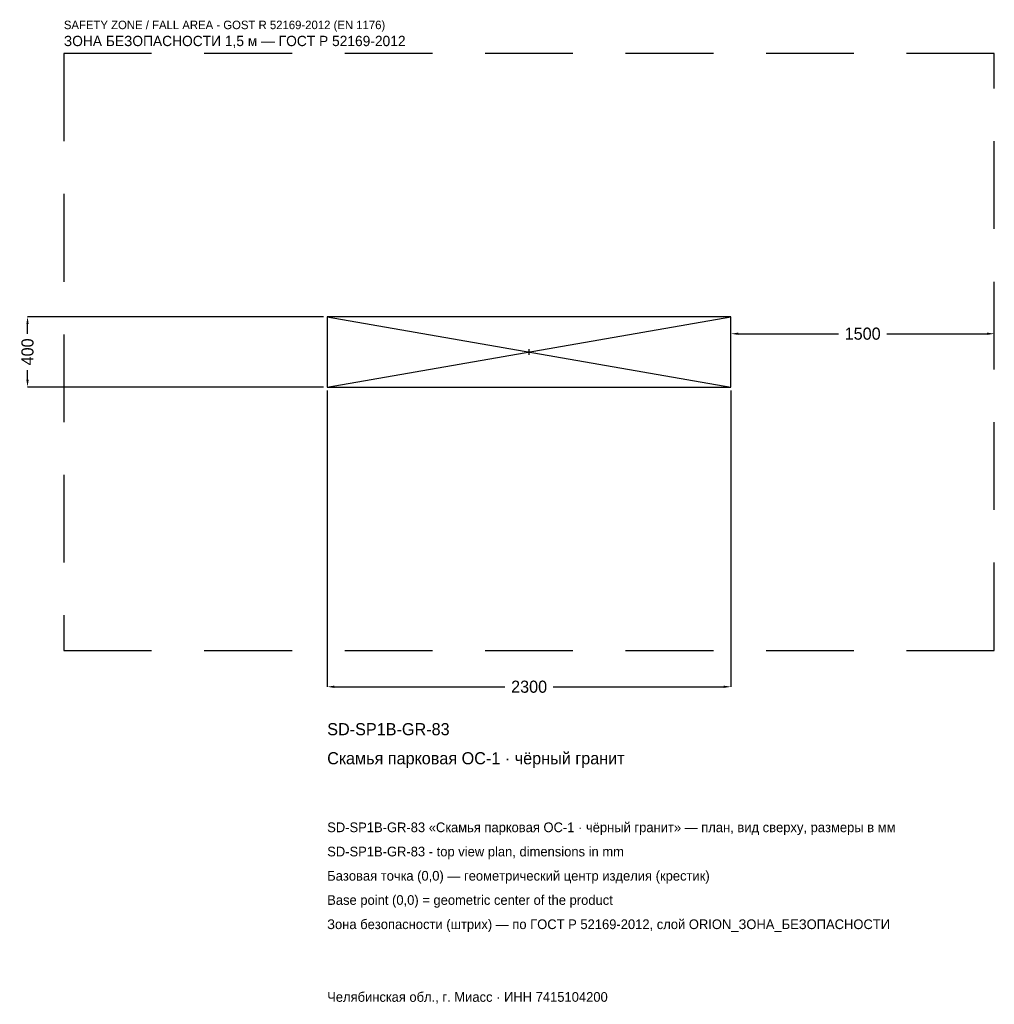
# Model space of a CAD drawing. Header units: metres. Extents: x -2902 to 2650, y -3715 to 1892.
import ezdxf

# ---------------------------------------------------------------- set-up
doc = ezdxf.new("R2010")
doc.units = ezdxf.units.M
doc.linetypes.add('DASHED', pattern=[800, 500, -300])
for name, color, linetype in [('ЗСК_ДАННЫЕ', 3, 'Continuous'), ('ЗСК_ЗОНА_БЕЗОПАСНОСТИ', 1, 'Continuous'), ('ЗСК_КОНТУР', 7, 'Continuous'), ('ЗСК_РАЗМЕРЫ', 8, 'Continuous')]:
    doc.layers.add(name, color=color, linetype=linetype)
doc.dimstyles.new('ORION', dxfattribs={"dimtxt": 69, "dimasz": 41.4, "dimexe": 1.25, "dimexo": 20.7, "dimtad": 1, "dimdec": 0, "dimcen": 2.5, "dimazin": 3, "dimtfac": 1, "dimtmove": 0, "dimatfit": 3})

# ---------------------------------------------------------------- blocks, each defined once
blk = doc.blocks.new('_CLOSEDFILLED')
at = {"color": 0, "linetype": 'BYBLOCK'}
blk.add_solid([(-1, 0.16), (0, 0), (-1, -0.16)], dxfattribs=at)
blk = doc.blocks.new('*D1')
for p, q in [((-1150, -220.7), (-1150, -1907)), ((1150, -220.7), (1150, -1907)), ((-1108.6, -1907), (-138, -1907)), ((138, -1907), (1108.6, -1907))]:
    blk.add_line(p, q)
at = {"layer": 'Defpoints'}
for p in [(-1150, -200), (1150, -200), (-1150, -1907)]:
    blk.add_point(p, dxfattribs=at)
at = {"layer": 'ЗСК_РАЗМЕРЫ', "xscale": 41.4, "yscale": 41.4, "rotation": 180}
blk.add_blockref('_CLOSEDFILLED', (-1150, -1907), dxfattribs=at)
at = {"layer": 'ЗСК_РАЗМЕРЫ', "xscale": 41.4, "yscale": 41.4}
blk.add_blockref('_CLOSEDFILLED', (1150, -1907), dxfattribs=at)
at = {"layer": 'ЗСК_РАЗМЕРЫ', "insert": (0, -1907), "char_height": 69, "attachment_point": 5}
blk.add_mtext('2300', dxfattribs=at)
blk = doc.blocks.new('*D2')
for p, q in [((-1170.7, 200), (-2857, 200)), ((-2857, 103.5), (-2857, 158.6)), ((-2857, -158.6), (-2857, -103.5)), ((-1170.7, -200), (-2857, -200))]:
    blk.add_line(p, q)
at = {"layer": 'Defpoints'}
for p in [(-1150, 200), (-2857, -200), (-1150, -200)]:
    blk.add_point(p, dxfattribs=at)
at = {"layer": 'ЗСК_РАЗМЕРЫ', "xscale": 41.4, "yscale": 41.4}
for p, rotation in [((-2857, 200), 90), ((-2857, -200), 270)]:
    blk.add_blockref('_CLOSEDFILLED', p, dxfattribs=dict(at, rotation=rotation))
at = {"layer": 'ЗСК_РАЗМЕРЫ', "insert": (-2857, 0), "char_height": 69, "attachment_point": 5, "rotation": 90}
blk.add_mtext('400', dxfattribs=at)
blk = doc.blocks.new('*D3')
for p, q in [((1150, 20.7), (1150, 103.5)), ((1191.4, 103.5), (1762, 103.5)), ((2038, 103.5), (2608.6, 103.5)), ((2650, 20.7), (2650, 103.5))]:
    blk.add_line(p, q)
at = {"layer": 'Defpoints'}
for p in [(1150, 103.5), (1150, 0), (2650, 0)]:
    blk.add_point(p, dxfattribs=at)
at = {"layer": 'ЗСК_РАЗМЕРЫ', "xscale": 41.4, "yscale": 41.4, "rotation": 180}
blk.add_blockref('_CLOSEDFILLED', (1150, 103.5), dxfattribs=at)
at = {"layer": 'ЗСК_РАЗМЕРЫ', "xscale": 41.4, "yscale": 41.4}
blk.add_blockref('_CLOSEDFILLED', (2650, 103.5), dxfattribs=at)
at = {"layer": 'ЗСК_РАЗМЕРЫ', "insert": (1900, 103.5), "char_height": 69, "attachment_point": 5}
blk.add_mtext('1500', dxfattribs=at)
blk = doc.blocks.new('ОРИОН SD-SP1B-GR-83 Скамья парковая ОС-1 · чёрный гранит')
at = {"layer": 'ЗСК_ЗОНА_БЕЗОПАСНОСТИ', "linetype": 'DASHED'}
blk.add_lwpolyline([(-2650, -1700), (2650, -1700), (2650, 1700), (-2650, 1700)], close=True, dxfattribs=at)
at = {"layer": 'ЗСК_КОНТУР'}
for p, q in [((-1150, -200), (1150, 200)), ((-1150, 200), (1150, -200))]:
    blk.add_line(p, q, dxfattribs=at)
blk.add_lwpolyline([(-1150, -200), (1150, -200), (1150, 200), (-1150, 200)], close=True, dxfattribs=at)
at = {"layer": 'ЗСК_РАЗМЕРЫ'}
for p, q in [((-16, 0), (16, 0)), ((0, -16), (0, 16))]:
    blk.add_line(p, q, dxfattribs=at)
at = {"layer": 'ЗСК_ДАННЫЕ'}
for tag, p in [('АРТИКУЛ', (-1150, -2183)), ('НАИМЕНОВАНИЕ', (-1150, -2348.6))]:
    blk.add_attdef(tag, p, '', height=69, dxfattribs=at)
at = {"layer": 'ЗСК_ДАННЫЕ', "flags": 1}
for tag, p in [('ПРОИЗВОДИТЕЛЬ', (-1150, -2514.2)), ('ТЕЛЕФОН', (-1150, -2679.8)), ('САЙТ', (-1150, -3011)), ('АДРЕС', (-1150, -3176.6)), ('РЕКВИЗИТЫ', (-1150, -3342.2)), ('ГАБАРИТЫ', (-1150, -3507.8)), ('ЗОНА_БЕЗОПАСНОСТИ', (-1150, -3673.4))]:
    blk.add_attdef(tag, p, '', height=69, dxfattribs=at)
at = {"layer": 'ЗСК_ЗОНА_БЕЗОПАСНОСТИ', "color": 1}
for s, height, p in [('SAFETY ZONE / FALL AREA - GOST R 52169-2012 (EN 1176)', 48.3, (-2650, 1838)), ('ЗОНА БЕЗОПАСНОСТИ 1,5 м — ГОСТ Р 52169-2012', 58.65, (-2650, 1741.4))]:
    blk.add_text(s, height=height, dxfattribs=at).set_placement(p)
at = {"layer": 'ЗСК_РАЗМЕРЫ'}
dim = blk.add_linear_dim(base=(-2857, -200), p1=(-1150, -200), p2=(-1150, 200), angle=90, dimstyle='ORION', dxfattribs=at)
dim.commit()
dim.dimension.update_dxf_attribs({"geometry": '*D2', "text_midpoint": (-2857, 0)})
for base, p1, p2, picture, middle in [((1150, 103.5), (1150, 0), (2650, 0), '*D3', (1900, 103.5)), ((-1150, -1907), (-1150, -200), (1150, -200), '*D1', (0, -1907))]:
    dim = blk.add_linear_dim(base=base, p1=p1, p2=p2, dimstyle='ORION', dxfattribs=at)
    dim.commit()
    dim.dimension.update_dxf_attribs({"geometry": picture, "text_midpoint": middle})

msp = doc.modelspace()

# ---------------------------------------------------------------- block references
msp.add_blockref('ОРИОН SD-SP1B-GR-83 Скамья парковая ОС-1 · чёрный гранит', (0, 0)).add_auto_attribs({'АРТИКУЛ': 'SD-SP1B-GR-83', 'НАИМЕНОВАНИЕ': 'Скамья парковая ОС-1 · чёрный гранит'})

# ---------------------------------------------------------------- texts
at = {"layer": 'ЗСК_ДАННЫЕ', "color": 3}
for s, p in [('SD-SP1B-GR-83 «Скамья парковая ОС-1 · чёрный гранит» — план, вид сверху, размеры в мм', (-1150, -2735)), ('SD-SP1B-GR-83 - top view plan, dimensions in mm', (-1150, -2873)), ('Челябинская обл., г. Миасс · ИНН 7415104200', (-1150, -3701))]:
    msp.add_text(s, height=55.2, dxfattribs=at).set_placement(p)
at = {"layer": 'ЗСК_ДАННЫЕ', "color": 7}
for s, p in [('Базовая точка (0,0) — геометрический центр изделия (крестик)', (-1150, -3011)), ('Base point (0,0) = geometric center of the product', (-1150, -3149))]:
    msp.add_text(s, height=55.2, dxfattribs=at).set_placement(p)
at = {"layer": 'ЗСК_ДАННЫЕ', "color": 1}
msp.add_text('Зона безопасности (штрих) — по ГОСТ Р 52169-2012, слой ORION_ЗОНА_БЕЗОПАСНОСТИ', height=55.2, dxfattribs=at).set_placement((-1150, -3287))

doc.saveas('drawing.dxf')
